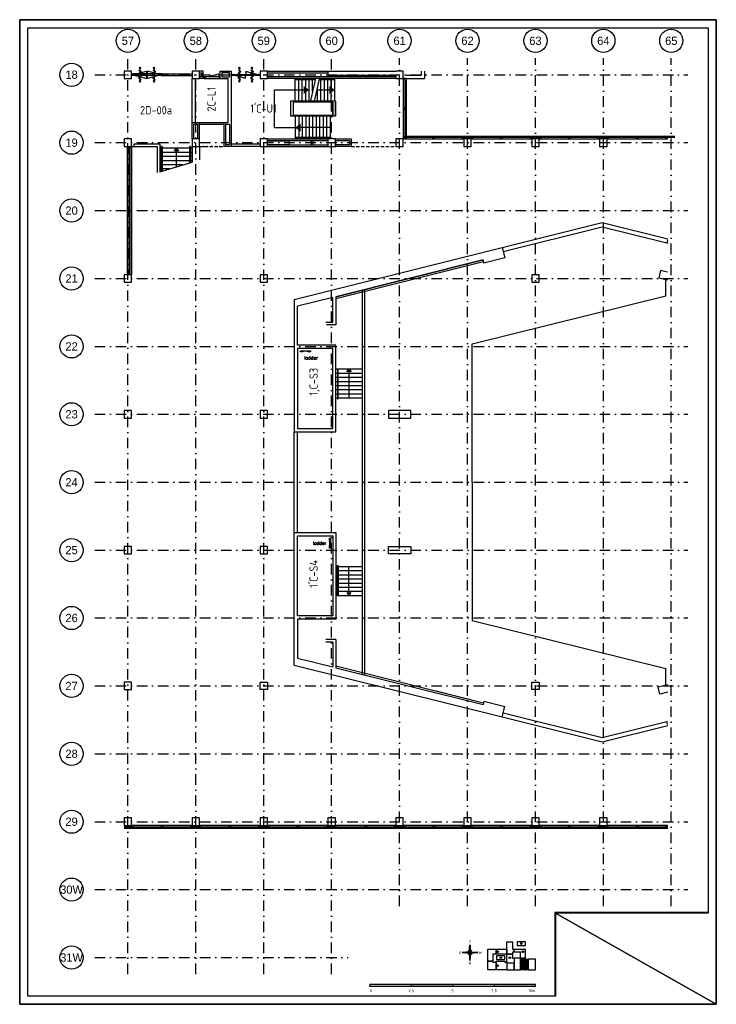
# Model space of a CAD drawing. Header units: millimetres. Extents: x 152868 to 194918, y 27675 to 87125.
import ezdxf
from ezdxf.enums import TextEntityAlignment as Align

# ---------------------------------------------------------------- set-up
doc = ezdxf.new("R2010")
doc.units = ezdxf.units.MM
doc.header["$LTSCALE"] = 50
doc.header["$PDSIZE"] = 5
doc.linetypes.add('DASHDOT', pattern=[25.4, 12.7, -6.35, 0, -6.35])
doc.linetypes.add('DASHED', pattern=[0.75, 0.5, -0.25])
doc.layers.get('0').update_dxf_attribs({"linetype": 'CONTINUOUS'})
for name, color, linetype in [('00---0-A_ARCEER', 1, 'CONTINUOUS'), ('02---0-A_2MMTEKST', 2, 'CONTINUOUS'), ('04---0-A_5MMTEKST', 4, 'CONTINUOUS'), ('09---0-A_STRAMIEN', 1, 'DASHDOT'), ('AL22----', 2, 'CONTINUOUS'), ('AL24----', 6, 'CONTINUOUS'), ('AL28----', 3, 'CONTINUOUS'), ('AL31----', 5, 'CONTINUOUS'), ('AL32----', 4, 'CONTINUOUS'), ('AL32----sub', 1, 'CONTINUOUS'), ('AL34----', 6, 'CONTINUOUS'), ('BL$2----_Kader-modelspace', 252, 'CONTINUOUS'), ('BL$5----', 1, 'CONTINUOUS'), ('BL$6----', 1, 'CONTINUOUS'), ('BL$8----_TEKST', 3, 'CONTINUOUS')]:
    doc.layers.add(name, color=color, linetype=linetype)
doc.styles.add('5', font='BUROTEXT', dxfattribs={"height": 1000})
doc.styles.add('BURO-012', font='isocp.shx', dxfattribs={"height": 1.2})
doc.styles.add('BURO-025', font='isocp.shx')
doc.styles.add('BURO-035', font='isocp.shx')
doc.styles.add('RS', font='romans')

# ---------------------------------------------------------------- blocks, each defined once
blk = doc.blocks.new('BK-1-')
at = {"layer": 'AL31----'}
for p, q in [((0, 175), (3650, 175)), ((0, 175), (0, 0)), ((0, 0), (3650, 0)), ((75, 100), (3575, 100)), ((75, 100), (75, 0)), ((1775, 0), (1775, 100)), ((1825, 0), (1825, 100)), ((1875, 0), (1875, 100)), ((3575, 0), (3575, 100)), ((3650, 0), (3650, 175))]:
    blk.add_line(p, q, dxfattribs=at)
blk = doc.blocks.new('KOLOM')
at = {"layer": 'AL28----'}
blk.add_lwpolyline([(-225, -225), (225, -225), (225, 225), (-225, 225)], close=True, dxfattribs=at)
blk = doc.blocks.new('*X2')
at = {"color": 0}
for p, q in [((18928, 46631), (18934, 46638)), ((18958, 46801), (18961, 46810)), ((18960, 46661), (18970, 46664)), ((18964, 46468), (18971, 46476)), ((18998, 46505), (19000, 46511))]:
    blk.add_line(p, q, dxfattribs=at)
blk = doc.blocks.new('BK1')
at = {"layer": 'AL28----'}
for p, q in [((-175, 3650), (-175, 4100)), ((-100, 3650), (-100, 4100))]:
    blk.add_line(p, q, dxfattribs=at)
at = {"layer": 'AL31----'}
for p, q in [((-175, 0), (-175, 3650)), ((0, 3650), (-175, 3650)), ((-100, 75), (-100, 3575)), ((0, 3575), (-100, 3575)), ((0, 0), (0, 3650)), ((0, 1875), (-100, 1875)), ((0, 1825), (-100, 1825)), ((0, 1775), (-100, 1775)), ((-175, 0), (0, 0)), ((-100, 75), (0, 75))]:
    blk.add_line(p, q, dxfattribs=at)
at = {"layer": '00---0-A_ARCEER'}
blk.add_blockref('*X2', (-19100, -42800), dxfattribs=at)
blk = doc.blocks.new('Ruimtenr')
at = {"style": 'BURO-035'}
blk.add_attdef('LOKATIENUMMER', text='', height=1, dxfattribs=at).set_placement((0, 0), align=Align.MIDDLE_CENTER)
at = {"color": 2, "style": 'BURO-025', "flags": 1}
blk.add_attdef('GEB-LOK-NUMMER', text='', height=0.75, dxfattribs=at).set_placement((0, -0.25), align=Align.MIDDLE_CENTER)
blk = doc.blocks.new('Deuren-1603')
at = {"color": 0}
for p, q in [((-752, 25), (-802, 25)), ((-802, 25), (-802, -25)), ((-752, 25), (752, 25)), ((-752, -25), (-752, 25)), ((-752, 0), (-19, -196)), ((0, -25), (0, 25)), ((0, 25), (0, -25)), ((752, 0), (19, 196)), ((802, 25), (752, 25)), ((752, 25), (752, -25)), ((802, -25), (802, 25)), ((-802, -25), (-752, -25)), ((-752, -25), (752, -25)), ((752, -25), (802, -25))]:
    blk.add_line(p, q, dxfattribs=at)
for centre, start, end in [((-1030, 0), 349.0182, 0), ((1030, 0), 169.0182, 180)]:
    blk.add_arc(centre, 1030, start, end, dxfattribs=at)
blk = doc.blocks.new('114-31d')
at = {"color": 0, "linetype": 'Continuous'}
for p, q in [((-50, 350), (50, 450)), ((-50, 450), (50, 350)), ((0, 400), (0, -400)), ((-50, -350), (50, -450)), ((-50, -450), (50, -350))]:
    blk.add_line(p, q, dxfattribs=at)
blk.add_lwpolyline([(-75, 279), (53, 225, -0.585797), (53, 151), (-54, 99, 0.585797), (-53, 26), (53, -26, -0.588627), (53, -99), (-53, -150, 0.585797), (-54, -224), (75, -279)], format="xyb", dxfattribs=at)
blk = doc.blocks.new('Kompaspijl')
for p, q in [((9.6, 0), (-9.6, 0)), ((-9.6, 0), (-0.8, -0.8)), ((-9.5, 0), (-9.5, 0)), ((-9.4, 0), (-9.4, 0)), ((-9.3, 0), (-9.3, 0)), ((-9.2, 0), (-9.2, 0)), ((-9, 0.1), (-9, 0)), ((-8.9, 0.1), (-8.9, 0)), ((-8.8, 0.1), (-8.8, 0)), ((-8.7, 0.1), (-8.7, 0)), ((-8.6, 0.1), (-8.6, 0)), ((-8.4, 0.1), (-8.4, 0)), ((-8.3, 0.1), (-8.3, 0)), ((-8.2, 0.1), (-8.2, 0)), ((-8.1, 0.1), (-8.1, 0)), ((-8, 0.1), (-8, 0)), ((-7.8, 0.2), (-7.8, 0)), ((-7.7, 0.2), (-7.7, 0)), ((-7.6, 0.2), (-7.6, 0)), ((-7.5, 0.2), (-7.5, 0)), ((-7.4, 0.2), (-7.4, 0)), ((-7.2, 0.2), (-7.2, 0)), ((-7.1, 0.2), (-7.1, 0)), ((-7, 0.2), (-7, 0)), ((-6.9, 0.2), (-6.9, 0)), ((-6.8, 0.3), (-6.8, 0)), ((-6.6, 0.3), (-6.6, 0)), ((-6.5, 0.3), (-6.5, 0)), ((-6.4, 0.3), (-6.4, 0)), ((-6.3, 0.3), (-6.3, 0)), ((-6.2, 0.3), (-6.2, 0)), ((-6, 0.3), (-6, 0)), ((-5.9, 0.3), (-5.9, 0)), ((-5.8, 0.3), (-5.8, 0)), ((-5.7, 0.4), (-5.7, 0)), ((-5.6, 0.4), (-5.6, 0)), ((-5.4, 0.4), (-5.4, 0)), ((-5.3, 0.4), (-5.3, 0)), ((-5.2, 0.4), (-5.2, 0)), ((-5.1, 0.4), (-5.1, 0)), ((-5, 0.4), (-5, 0)), ((-4.8, 0.4), (-4.8, 0)), ((-4.7, 0.4), (-4.7, 0)), ((-4.6, 0.5), (-4.6, 0)), ((-4.5, 0.5), (-4.5, 0)), ((-4.4, 0.5), (-4.4, 0)), ((-4.2, 0.5), (-4.2, 0)), ((-4.1, 0.5), (-4.1, 0)), ((-4, 0.5), (-4, 0)), ((-3.9, 0.5), (-3.9, 0)), ((-3.8, 0.5), (-3.8, 0)), ((-3.6, 0.5), (-3.6, 0)), ((-3.5, 0.6), (-3.5, 0)), ((-3.4, 0.6), (-3.4, 0)), ((-3.3, 0.6), (-3.3, 0)), ((-3.2, 0.6), (-3.2, 0)), ((-3, 0.6), (-3, 0)), ((-2.9, 0.6), (-2.9, 0)), ((-2.8, 0.6), (-2.8, 0)), ((-2.7, 0.6), (-2.7, 0)), ((-2.6, 0.6), (-2.6, 0)), ((2.4, 2.4), (-2.4, -2.4)), ((2.4, -2.4), (-2.4, 2.4)), ((-2.4, 0.7), (-2.4, 0)), ((-2.3, 0.7), (-2.3, 0)), ((-2.2, 0.7), (-2.2, 0)), ((-2.1, 0.7), (-2.1, 0)), ((-2, 0.7), (-2, 0)), ((-1.8, 0.7), (-1.8, 0)), ((-1.7, 0.7), (-1.7, 0)), ((-1.6, 0.7), (-1.6, 0)), ((-1.5, 0.7), (-1.5, 0)), ((-1.4, 0.7), (-1.4, 0)), ((-1.2, 0.8), (-1.2, 0)), ((-1.1, 0.8), (-1.1, 0)), ((-1, 0.8), (-1, 0)), ((-0.9, 0.8), (-0.9, 0)), ((-0.8, 0.8), (0, 9.6)), ((-0.8, 0.8), (-0.8, 0)), ((-0.6, 0.6), (-0.6, 0)), ((-0.5, 0.5), (-0.5, 0)), ((-0.4, 0.4), (-0.4, 0)), ((-0.3, 0.3), (-0.3, 0)), ((-0.2, 0.2), (-0.2, 0)), ((0, -9.6), (0, 9.6)), ((0, 0), (0, 0)), ((0.1, 8.7), (0.1, 0.1)), ((0.2, 7.4), (0.2, 0.2)), ((0.3, 6.1), (0.3, 0.3)), ((0.4, 4.8), (0.4, 0.4)), ((0.6, 3.4), (0.6, 0.6)), ((0.7, 2.1), (0.7, 0.7)), ((0.8, 0.8), (9.6, 0)), ((-0.8, -0.8), (-0.8, -1.2)), ((-0.6, -0.6), (-0.6, -2.6)), ((-0.5, -0.5), (-0.5, -3.9)), ((-0.4, -0.4), (-0.4, -5.2)), ((-0.3, -0.3), (-0.3, -6.5)), ((-0.2, -0.2), (-0.2, -7.8)), ((0, 0), (0, -9.2)), ((0.8, -0.8), (0, -9.6)), ((0.1, 0), (0.1, -0.1)), ((0.2, 0), (0.2, -0.2)), ((0.3, 0), (0.3, -0.3)), ((0.4, 0), (0.4, -0.4)), ((0.6, 0), (0.6, -0.6)), ((0.7, 0), (0.7, -0.7)), ((0.8, 0), (0.8, -0.8)), ((0.9, 0), (0.9, -0.8)), ((1, 0), (1, -0.8)), ((1.2, 0), (1.2, -0.8)), ((1.3, 0), (1.3, -0.8)), ((1.4, 0), (1.4, -0.7)), ((1.5, 0), (1.5, -0.7)), ((1.6, 0), (1.6, -0.7)), ((1.8, 0), (1.8, -0.7)), ((1.9, 0), (1.9, -0.7)), ((2, 0), (2, -0.7)), ((2.1, 0), (2.1, -0.7)), ((2.2, 0), (2.2, -0.7)), ((2.4, 0), (2.4, -0.7)), ((2.5, 0), (2.5, -0.6)), ((2.6, 0), (2.6, -0.6)), ((2.7, 0), (2.7, -0.6)), ((2.8, 0), (2.8, -0.6)), ((3, 0), (3, -0.6)), ((3.1, 0), (3.1, -0.6)), ((3.2, 0), (3.2, -0.6)), ((3.3, 0), (3.3, -0.6)), ((3.4, 0), (3.4, -0.6)), ((3.6, 0), (3.6, -0.5)), ((3.7, 0), (3.7, -0.5)), ((3.8, 0), (3.8, -0.5)), ((3.9, 0), (3.9, -0.5)), ((4, 0), (4, -0.5)), ((4.2, 0), (4.2, -0.5)), ((4.3, 0), (4.3, -0.5)), ((4.4, 0), (4.4, -0.5)), ((4.5, 0), (4.5, -0.5)), ((4.6, 0), (4.6, -0.5)), ((4.8, 0), (4.8, -0.4)), ((4.9, 0), (4.9, -0.4)), ((5, 0), (5, -0.4)), ((5.1, 0), (5.1, -0.4)), ((5.2, 0), (5.2, -0.4)), ((5.4, 0), (5.4, -0.4)), ((5.5, 0), (5.5, -0.4)), ((5.6, 0), (5.6, -0.4)), ((5.7, 0), (5.7, -0.4)), ((5.8, 0), (5.8, -0.3)), ((6, 0), (6, -0.3)), ((6.1, 0), (6.1, -0.3)), ((6.2, 0), (6.2, -0.3)), ((6.3, 0), (6.3, -0.3)), ((6.4, 0), (6.4, -0.3)), ((6.6, 0), (6.6, -0.3)), ((6.7, 0), (6.7, -0.3)), ((6.8, 0), (6.8, -0.3)), ((6.9, 0), (6.9, -0.2)), ((7, 0), (7, -0.2)), ((7.2, 0), (7.2, -0.2)), ((7.3, 0), (7.3, -0.2)), ((7.4, 0), (7.4, -0.2)), ((7.5, 0), (7.5, -0.2)), ((7.6, 0), (7.6, -0.2)), ((7.8, 0), (7.8, -0.2)), ((7.9, 0), (7.9, -0.2)), ((8, 0), (8, -0.1)), ((8.1, 0), (8.1, -0.1)), ((8.2, 0), (8.2, -0.1)), ((8.4, 0), (8.4, -0.1)), ((8.5, 0), (8.5, -0.1)), ((8.6, 0), (8.6, -0.1)), ((8.7, 0), (8.7, -0.1)), ((8.8, 0), (8.8, -0.1)), ((9, 0), (9, -0.1)), ((9.1, 0), (9.1, 0)), ((9.2, 0), (9.2, 0)), ((9.3, 0), (9.3, 0)), ((9.4, 0), (9.4, 0)), ((9.6, 0), (9.6, 0))]:
    blk.add_line(p, q)
for points in [[(0, 0), (-0.8, 0.8), (-9.6, 0), (0, 0)], [(0, 0), (-0.8, -0.8), (0, -9.6)], [(0, 0), (0.8, 0.8), (0, 9.6)], [(0, 0), (0.8, -0.8), (9.6, 0), (0, 0)]]:
    blk.add_lwpolyline(points, close=True)
at = {"style": 'BURO-035'}
for tag, p in [('KR-1', (0, 12.8)), ('KR-4', (-12, 0)), ('KR-2', (12.4, 0)), ('KR-3', (0, -12.8))]:
    blk.add_attdef(tag, text='', height=3.5, dxfattribs=at).set_placement(p, align=Align.MIDDLE_CENTER)
blk = doc.blocks.new('HG_50')
at = {"layer": 'BL$6----'}
for p, q in [((200.1, 7.5), (0.1, 7.5)), ((0.1, 7.5), (0.1, 5.5)), ((0.1, 5.5), (200.1, 5.5)), ((50.1, 7.5), (50.1, 5.5)), ((100.1, 7.5), (100.1, 5.5)), ((150.1, 7.5), (150.1, 5.5)), ((200.1, 5.5), (200.1, 7.5))]:
    blk.add_line(p, q, dxfattribs=at)
for points in [[(152.5, 44.1), (148.5, 44.1), (148.5, 35.4), (142.6, 35.4), (142.6, 49.9), (152.5, 49.9)], [(152.5, 49.9), (165.4, 49.9), (165.4, 44.1), (152.5, 44.1)], [(172.5, 44.1), (165.4, 44.1), (165.4, 50.5), (165.4, 59.1), (172.5, 59.1), (172.5, 50.5), (172.5, 49.9), (174.5, 49.9), (174.5, 46.5), (172.5, 46.5)], [(174.5, 49.9), (187.8, 49.9), (187.8, 39.4), (182, 39.4), (182, 46.5), (174.5, 46.5)], [(177.9, 59.1), (177.9, 54.6), (187.9, 54.6), (187.9, 59.1)], [(153.1, 42), (153.1, 37.5), (163.1, 37.5), (163.1, 42)], [(174.5, 33.1), (165.4, 33.1), (165.4, 44.1), (172.5, 44.1), (172.5, 39.4), (174.5, 39.4)], [(182, 25), (182, 39.4), (174.5, 39.4), (174.5, 25)], [(182, 39.4), (187.8, 39.4), (187.8, 38.2), (191.1, 38.2), (191.1, 25), (182, 25)], [(191.1, 38.2), (191.1, 25), (200.1, 25), (200.1, 38.2)], [(152.5, 25), (142.6, 25), (142.6, 35.4), (148.5, 35.4), (148.5, 34.5), (152.5, 34.5)], [(174.5, 33.1), (165.4, 33.1), (165.4, 25), (174.5, 25)]]:
    blk.add_lwpolyline(points, close=True, dxfattribs=at)
blk.add_lwpolyline([(152.5, 25), (152.5, 35.7), (163.2, 35.7), (163.2, 34.5), (165.4, 34.5), (165.4, 25), (152.5, 25)], dxfattribs=at)
for centre in [(154.4, 47), (183, 56.9), (184.8, 47), (158.2, 39.8), (169.2, 39.8), (154.4, 30.2), (184.8, 30.2)]:
    blk.add_circle(centre, 1.08, dxfattribs=at)
blk.add_point((0.1, 5.5), dxfattribs=at)
blk.add_point((0.1, 5.5), dxfattribs=at)
for points in [[(50.1, 7.5), (50.1, 5.5), (100.1, 7.5), (100.1, 5.5)], [(150.1, 7.5), (150.1, 5.5), (200.1, 7.5), (200.1, 5.5)]]:
    blk.add_solid(points, dxfattribs=at)
at = {"layer": 'BL$5----'}
ref = blk.add_blockref('Kompaspijl', (121, 45.9), dxfattribs=at)
ref.add_attrib('KR-1', 'Z', dxfattribs={"height": 3.5, "style": 'BURO-035'}).set_placement((121, 58.7), align=Align.MIDDLE_CENTER)
ref.add_attrib('KR-2', 'W', dxfattribs={"height": 3.5, "style": 'BURO-035'}).set_placement((133.4, 45.9), align=Align.MIDDLE_CENTER)
ref.add_attrib('KR-3', 'N', dxfattribs={"height": 3.5, "style": 'BURO-035'}).set_placement((121, 33.1), align=Align.MIDDLE_CENTER)
ref.add_attrib('KR-4', 'O', dxfattribs={"height": 3.5, "style": 'BURO-035'}).set_placement((109, 45.9), align=Align.MIDDLE_CENTER)
at = {"layer": 'BL$6----', "style": 'BURO-012'}
for s, p in [('E', (154.4, 47)), ('H', (183, 56.9)), ('D', (184.8, 47)), ('G', (158.2, 39.8)), ('A', (169.2, 39.8)), ('B', (154.4, 30.2)), ('C', (184.8, 30.2))]:
    blk.add_text(s, height=1.2, dxfattribs=at).set_placement(p, align=Align.MIDDLE)
at = {"layer": 'BL$6----', "style": 'BURO-035'}
blk.add_text('0', height=3.5, dxfattribs=at).set_placement((0, 0), align=Align.MIDDLE_LEFT)
for s, p in [('2,5', (50.1, 0)), ('5', (100.1, -0.1)), ('7,5', (150.1, 0.1))]:
    blk.add_text(s, height=3.5, dxfattribs=at).set_placement(p, align=Align.MIDDLE_CENTER)
blk.add_text('10m', height=3.5, dxfattribs=at).set_placement((200, 0), align=Align.MIDDLE_RIGHT)
blk = doc.blocks.new('Ref_A0-P')
at = {"layer": 'BL$2----_Kader-modelspace', "color": 9}
for p, q in [((841, 0), (647, 110)), ((647, 110), (841, 0))]:
    blk.add_line(p, q, dxfattribs=at)
at = {"layer": 'BL$2----_Kader-modelspace', "color": 1}
blk.add_lwpolyline([(841, 1189), (841, 0), (0, 0), (0, 1189)], close=True, dxfattribs=at)
at = {"layer": 'BL$2----_Kader-modelspace', "color": 9}
blk.add_lwpolyline([(647, 110), (647, 10), (10, 10), (10, 1179), (831, 1179), (831, 110)], close=True, dxfattribs=at)
blk = doc.blocks.new('*U13', base_point=(517, -300))
at = {"color": 0}
for p, q in [((0, -243), (67, -243)), ((0, -357), (0, -243)), ((67, -357), (0, -357)), ((67, -300), (936, -67)), ((67, -243), (67, -357)), ((67, -243), (967, -243)), ((67, -357), (967, -357)), ((1034, -243), (967, -243)), ((967, -243), (967, -357)), ((967, -357), (1034, -357)), ((1034, -357), (1034, -243))]:
    blk.add_line(p, q, dxfattribs=at)
blk.add_arc((67, -300), 900, 0, 15, dxfattribs=at)
blk = doc.blocks.new('*U14', base_point=(925, -250))
at = {"color": 0}
for p, q in [((0, -200), (67, -200)), ((0, -300), (0, -200)), ((67, -300), (0, -300)), ((67, -250), (896, -28)), ((67, -200), (67, -300)), ((1783, -200), (67, -200)), ((67, -250), (896, -472)), ((1783, -300), (67, -300)), ((1783, -250), (954, -28)), ((1783, -250), (954, -472)), ((1850, -200), (1783, -200)), ((1783, -200), (1783, -300)), ((1783, -300), (1850, -300)), ((1850, -300), (1850, -200))]:
    blk.add_line(p, q, dxfattribs=at)
for centre, start, end in [((67, -250), 345, 15), ((1783, -250), 165, 195)]:
    blk.add_arc(centre, 858, start, end, dxfattribs=at)

msp = doc.modelspace()

# ---------------------------------------------------------------- hatches: boundary and pattern name
at = {"layer": 'BL$6----'}
h = msp.add_hatch(dxfattribs=at)
h.set_pattern_fill('ANSI31', color=256, scale=10)
h.paths.add_polyline_path([(183554, 30410), (183392, 30410), (183392, 30471), (183101, 30471), (183101, 29750), (183554, 29750)])
h.paths.add_polyline_path([(183296, 30010, -1), (183188, 30010, -1)], flags=16)
h.paths.add_polyline_path([(183211, 29961), (183273, 29961), (183273, 30059), (183211, 30059)], flags=24)

# ---------------------------------------------------------------- linework, layer by layer
at = {"layer": '09---0-A_STRAMIEN'}
for p, q in [((159400, 29500), (159400, 84800)), ((163500, 29500), (163500, 84800)), ((167600, 29500), (167600, 84800)), ((171700, 29500), (171700, 84800)), ((175800, 33600), (175800, 84800)), ((179900, 33600), (179900, 84800)), ((184000, 33600), (184000, 84800)), ((188100, 33600), (188100, 84800)), ((192200, 33600), (192200, 84800)), ((157400, 83800), (193200, 83800)), ((157400, 79700), (193200, 79700)), ((157400, 75600), (193200, 75600)), ((157400, 71500), (193200, 71500)), ((157400, 67400), (193200, 67400)), ((157400, 63300), (193200, 63300)), ((157400, 59200), (193200, 59200)), ((157400, 55100), (193200, 55100)), ((157400, 51000), (193200, 51000)), ((157400, 46900), (193200, 46900)), ((157400, 42800), (193200, 42800)), ((157400, 38700), (193200, 38700)), ((157400, 34600), (193200, 34600)), ((157400, 30500), (172700, 30500))]:
    msp.add_line(p, q, dxfattribs=at)
at = {"layer": '09---0-A_STRAMIEN', "linetype": 'Continuous'}
for centre in [(159400, 85850), (163500, 85850), (167600, 85850), (171700, 85850), (175800, 85850), (179900, 85850), (184000, 85850), (188100, 85850), (192200, 85850), (156000, 83800), (156000, 79700), (156000, 75600), (156000, 71500), (156000, 67400), (156000, 63300), (156000, 59200), (156000, 55100), (156000, 51000), (156000, 46900), (156000, 42800), (156000, 38700), (156000, 34600), (156000, 30500)]:
    msp.add_circle(centre, 700, dxfattribs=at)
at = {"layer": 'AL22----'}
for p, q in [((163941, 84025), (163725, 84025)), ((163725, 83925), (163841, 83925)), ((163841, 83925), (163841, 83675)), ((163941, 83575), (163941, 84025)), ((164975, 84025), (165641, 84025)), ((164975, 83575), (164975, 84025)), ((165541, 83925), (165075, 83925)), ((165075, 83925), (165075, 83675)), ((165541, 83675), (165541, 83925)), ((165641, 84025), (165641, 80925)), ((165641, 83825), (165706, 83825)), ((167310, 83825), (167375, 83825)), ((167825, 84025), (171475, 84025)), ((167825, 83925), (171475, 83925)), ((163275, 80925), (163275, 83575)), ((163485, 80925), (163485, 83575)), ((163841, 83675), (163725, 83675)), ((163941, 83575), (163725, 83575)), ((164975, 83575), (165431, 83575)), ((165075, 83675), (165541, 83675)), ((165431, 83575), (165431, 80925)), ((165641, 83775), (165706, 83775)), ((167310, 83775), (167375, 83775)), ((175575, 83675), (167825, 83675)), ((175575, 83575), (167825, 83575)), ((163275, 79925), (163275, 80925)), ((163275, 80925), (163725, 80925)), ((163725, 79925), (163725, 80925)), ((163725, 80925), (165191, 80925)), ((165191, 80925), (165191, 79475)), ((165191, 80925), (165431, 80925)), ((165641, 80925), (165641, 79475)), ((163375, 80825), (163625, 80825)), ((163375, 79925), (163375, 80825)), ((163625, 79925), (163625, 80825)), ((163725, 80825), (165191, 80825)), ((165291, 80825), (165541, 80825)), ((165291, 80825), (165291, 79575)), ((165541, 80825), (165541, 79575)), ((167825, 79925), (171475, 79925)), ((167825, 79825), (171475, 79825)), ((170475, 79575), (170475, 79825)), ((170575, 79575), (170575, 79825)), ((171925, 79925), (172875, 79925)), ((171925, 79825), (172775, 79825)), ((172775, 79825), (172775, 79575)), ((172875, 79925), (172875, 79475)), ((159350, 79475), (159350, 71725)), ((159450, 79475), (159450, 71725)), ((159525, 79475), (159525, 71725)), ((159625, 79475), (159625, 71725)), ((159625, 79475), (161175, 79475)), ((159775, 79625), (161325, 79625)), ((159775, 79475), (159775, 79625)), ((161175, 79475), (161175, 77900)), ((161325, 79625), (161325, 77944)), ((163275, 79475), (163275, 78525)), ((163725, 79475), (163925, 79475)), ((163725, 79475), (163725, 78659)), ((164025, 79475), (164225, 79475)), ((164325, 79475), (164525, 79475)), ((164625, 79475), (164825, 79475)), ((164925, 79475), (165125, 79475)), ((165191, 79575), (165191, 79475)), ((165641, 79475), (165191, 79475)), ((165541, 79575), (165291, 79575)), ((165641, 79625), (167375, 79625)), ((167375, 79475), (165641, 79475)), ((167825, 79575), (171475, 79575)), ((167825, 79475), (171475, 79475)), ((172775, 79575), (171925, 79575)), ((172875, 79475), (171925, 79475)), ((172875, 79475), (173075, 79475)), ((173175, 79475), (173375, 79475)), ((173475, 79475), (173675, 79475)), ((173775, 79475), (173975, 79475)), ((174075, 79475), (174275, 79475)), ((174375, 79475), (174575, 79475)), ((174675, 79475), (174875, 79475)), ((174975, 79475), (175175, 79475)), ((175275, 79475), (175475, 79475)), ((171946, 70296), (180860, 72518)), ((191875, 70457), (191875, 71441)), ((180189, 67544), (191875, 70457)), ((180189, 59200), (180189, 67544)), ((180189, 59200), (180189, 50856)), ((180189, 50856), (191875, 47943)), ((171946, 48104), (180860, 45882)), ((171946, 48001), (180836, 45784)), ((191875, 46959), (191875, 47943)), ((178005, 46593), (180860, 45882)), ((180860, 45882), (180836, 45785)), ((180860, 45882), (180836, 45785))]:
    msp.add_line(p, q, dxfattribs=at)
for p in [(163969, 79475), (164214, 79475), (164458, 79475), (164702, 79475), (164947, 79475)]:
    msp.add_point(p, dxfattribs=at)
at = {"layer": 'AL24----'}
for p, q in [((169501, 82199), (169501, 83585)), ((170710, 83539), (169501, 83539)), ((170710, 83485), (169501, 83485)), ((169711, 82199), (169711, 83568)), ((169921, 82199), (169921, 83568)), ((170131, 82199), (170131, 83568)), ((170341, 82199), (170341, 83568)), ((170551, 82792), (170551, 83568)), ((171889, 83539), (170936, 83539)), ((171889, 83485), (170936, 83485)), ((171049, 82199), (171049, 83568)), ((171259, 82199), (171259, 83568)), ((171469, 82199), (171469, 83568)), ((171679, 82199), (171679, 83568)), ((171889, 82199), (171889, 83568)), ((168251, 82884), (170341, 82884)), ((168251, 80614), (168251, 82884)), ((169489, 82884), (169501, 82884)), ((170799, 82884), (171889, 82884)), ((170839, 82199), (170839, 83060)), ((169501, 81299), (169501, 79913)), ((169711, 81299), (169711, 79918)), ((169921, 81299), (169921, 79918)), ((170131, 81299), (170131, 79918)), ((170341, 81299), (170341, 79918)), ((170551, 81299), (170551, 79918)), ((170761, 81299), (170761, 79918)), ((170971, 81299), (170971, 79918)), ((171181, 81299), (171181, 79918)), ((171391, 81299), (171391, 79918)), ((171601, 81299), (171601, 79918)), ((168251, 80614), (169501, 80614)), ((171601, 80606), (169501, 80606)), ((171601, 80013), (169501, 80013)), ((171601, 79963), (169501, 79963)), ((161425, 79360), (161325, 79360)), ((161425, 79110), (161325, 79110)), ((161463, 79460), (161425, 79460)), ((163142, 79360), (161463, 79360)), ((163142, 79110), (161463, 79110)), ((162328, 78243), (162328, 79360)), ((163175, 79460), (163142, 79460)), ((163275, 79360), (163175, 79360)), ((163275, 79110), (163175, 79110)), ((161425, 78860), (161325, 78860)), ((161425, 78610), (161325, 78610)), ((161325, 77944), (163275, 78525)), ((163142, 78860), (161463, 78860)), ((163142, 78610), (161463, 78610)), ((163275, 78860), (163175, 78860)), ((163275, 78610), (163175, 78610)), ((161425, 78360), (161325, 78360)), ((161425, 78110), (161325, 78110)), ((162722, 78360), (161463, 78360)), ((161883, 78110), (161463, 78110)), ((169816, 67129), (170416, 67129)), ((169816, 67079), (169816, 67129)), ((169966, 67079), (169816, 67079)), ((169966, 67104), (169966, 67079)), ((170266, 67104), (169966, 67104)), ((170266, 67079), (170266, 67104)), ((170416, 67079), (170266, 67079)), ((170416, 67129), (170416, 67079)), ((171946, 66039), (173546, 66039)), ((171946, 66039), (172046, 66039)), ((172046, 66039), (172046, 64239)), ((172096, 64239), (172096, 66039)), ((172746, 66039), (172746, 64289)), ((171946, 65789), (172046, 65789)), ((171946, 65539), (172046, 65539)), ((172096, 65789), (173546, 65789)), ((172096, 65539), (173546, 65539)), ((171946, 65289), (172046, 65289)), ((171946, 65039), (172046, 65039)), ((172096, 65289), (173546, 65289)), ((172096, 65039), (173546, 65039)), ((171946, 64789), (172046, 64789)), ((171946, 64539), (172046, 64539)), ((171946, 64289), (172046, 64289)), ((172046, 64239), (172096, 64239)), ((172096, 64789), (173546, 64789)), ((172096, 64539), (173546, 64539)), ((172096, 64289), (173546, 64289)), ((171573, 55665), (171573, 55815)), ((171573, 55815), (171623, 55815)), ((171598, 55665), (171573, 55665)), ((171573, 55215), (171573, 55365)), ((171573, 55365), (171598, 55365)), ((171598, 55365), (171598, 55665)), ((171623, 55815), (171623, 55215)), ((171623, 55215), (171573, 55215)), ((171946, 54111), (172046, 54111)), ((172046, 52361), (172046, 54161)), ((172046, 54161), (172096, 54161)), ((172096, 54161), (172096, 52361)), ((172096, 54111), (173546, 54111)), ((172746, 52361), (172746, 54111)), ((171946, 53861), (172046, 53861)), ((171946, 53611), (172046, 53611)), ((172096, 53861), (173546, 53861)), ((172096, 53611), (173546, 53611)), ((171946, 53361), (172046, 53361)), ((171946, 53111), (172046, 53111)), ((172096, 53361), (173546, 53361)), ((172096, 53111), (173546, 53111)), ((171946, 52861), (172046, 52861)), ((171946, 52611), (172046, 52611)), ((171946, 52361), (173546, 52361)), ((171946, 52361), (172046, 52361)), ((172096, 52861), (173546, 52861)), ((172096, 52611), (173546, 52611))]:
    msp.add_line(p, q, dxfattribs=at)
at = {"layer": 'AL24----', "linetype": 'DASHED'}
for p, q in [((170732, 83585), (170420, 82214)), ((170959, 83585), (170646, 82214))]:
    msp.add_line(p, q, dxfattribs=at)
at = {"layer": 'AL24----'}
for points in [[(161425, 78497), (161425, 79460)], [(161463, 79460), (161463, 78485)], [(162206, 79177), (162328, 79360), (162450, 79177)], [(163142, 78485), (163142, 79460)], [(163175, 79460), (163175, 78495)], [(161425, 77974), (161425, 78497)], [(161463, 78485), (161463, 77985)], [(172624, 65856), (172746, 66039), (172868, 65856)], [(172624, 52544), (172746, 52361), (172868, 52544)]]:
    msp.add_lwpolyline(points, dxfattribs=at)
for points in [[(170005, 82635), (170341, 82884), (170005, 83132)], [(171553, 82635), (171889, 82884), (171553, 83132)], [(169838, 80855), (169501, 80606), (169838, 80357)], [(162450, 79177), (162206, 79177), (162328, 79360)], [(169816, 67129), (169966, 67104), (170416, 67129), (170266, 67104)], [(169966, 67104), (169966, 67079), (169816, 67129), (169966, 67104)], [(169816, 67129), (169816, 67079), (169966, 67104), (169966, 67079)], [(170416, 67129), (170266, 67104), (170416, 67079), (170266, 67079)], [(172868, 65856), (172624, 65856), (172746, 66039)], [(171623, 55815), (171573, 55815), (171598, 55665), (171573, 55665)], [(171598, 55665), (171573, 55665), (171623, 55815), (171598, 55665)], [(171623, 55215), (171598, 55365), (171573, 55215), (171573, 55365)], [(171623, 55815), (171598, 55665), (171623, 55215), (171598, 55365)], [(172868, 52544), (172624, 52544), (172746, 52361)]]:
    msp.add_solid(points, dxfattribs=at)
at = {"layer": 'AL28----'}
for p, q in [((171475, 84025), (175575, 84025)), ((171475, 84025), (171475, 83775)), ((176025, 84025), (175575, 84025)), ((176025, 83575), (176025, 84025)), ((171475, 83775), (175575, 83775)), ((175575, 83775), (175575, 83575)), ((175575, 83575), (176025, 83575)), ((171925, 82199), (169225, 82199)), ((169225, 82199), (169225, 81299)), ((169225, 82199), (169225, 81349)), ((171775, 82149), (169375, 82149)), ((169375, 82149), (169375, 81349)), ((171775, 82149), (171775, 81349)), ((171775, 81399), (171775, 82149)), ((171925, 82199), (171925, 81299)), ((171925, 81299), (171925, 82149)), ((171925, 81299), (169225, 81299)), ((171775, 81349), (169375, 81349)), ((167825, 79805), (169125, 79805)), ((169125, 79805), (169125, 79595)), ((167825, 79595), (169125, 79595)), ((181999, 73369), (188030, 74873)), ((182059, 73127), (188030, 74615)), ((188030, 74873), (191990, 73886)), ((188030, 74615), (191929, 73643)), ((169446, 70239), (181999, 73369)), ((181999, 73369), (182156, 72739)), ((180836, 72616), (171946, 70399)), ((171946, 70399), (180836, 72616)), ((180836, 72615), (180860, 72518)), ((180884, 72421), (180836, 72615)), ((182156, 72739), (180884, 72421)), ((173546, 70798), (173546, 47602)), ((173696, 47565), (173696, 70835)), ((169446, 70239), (169446, 62239)), ((171771, 70355), (169646, 69825)), ((171771, 68869), (171771, 70355)), ((171946, 70399), (171946, 68694)), ((169646, 67464), (169646, 69825)), ((171346, 68869), (171771, 68869)), ((171946, 68694), (171393, 68694)), ((171946, 67464), (169646, 67464)), ((171946, 62239), (171946, 67464)), ((169446, 62239), (171946, 62239)), ((169446, 48161), (169446, 56161)), ((169446, 56161), (171946, 56161)), ((171946, 56161), (171946, 50936)), ((169646, 50936), (169646, 48575)), ((171946, 50936), (169646, 50936)), ((171946, 49706), (171346, 49706)), ((171771, 49531), (171346, 49531)), ((171771, 49531), (171771, 48045)), ((171946, 49706), (171946, 48001)), ((169446, 48161), (181999, 45031)), ((169646, 48575), (171771, 48045)), ((171946, 48001), (180836, 45784)), ((180884, 45979), (180836, 45785)), ((180884, 45979), (182156, 45661)), ((181999, 45031), (182156, 45661)), ((182059, 45273), (188030, 43785)), ((181999, 45031), (188030, 43527)), ((188030, 43785), (191929, 44757)), ((188030, 43527), (191990, 44514)), ((176025, 38475), (176025, 38300))]:
    msp.add_line(p, q, dxfattribs=at)
for points in [[(191975, 73826), (191929, 73643), (191975, 73632)], [(191975, 71880), (191554, 71985), (191446, 71548), (191975, 71416)], [(169446, 56161), (169446, 62239)], [(169646, 56161), (169646, 62239)], [(191975, 46520), (191518, 46406), (191409, 46843), (191975, 46984)], [(191975, 44574), (191929, 44757), (191975, 44768)]]:
    msp.add_lwpolyline(points, dxfattribs=at)
for points in [[(169646, 67264), (169646, 62439), (171771, 62439), (171771, 67264)], [(175125, 63075), (176475, 63075), (176475, 63525), (175125, 63525)], [(169646, 55961), (171771, 55961), (171771, 51136), (169646, 51136)], [(175125, 55325), (176475, 55325), (176475, 54875), (175125, 54875)]]:
    msp.add_lwpolyline(points, close=True, dxfattribs=at)
at = {"layer": 'AL32----'}
for p, q in [((161475, 83850), (163275, 83850)), ((161475, 83750), (163275, 83750))]:
    msp.add_line(p, q, dxfattribs=at)
at = {"layer": 'AL34----'}
for p, q in [((177100, 84025), (177100, 83775)), ((177300, 84025), (177300, 83575)), ((176200, 83775), (177100, 83775)), ((176200, 83575), (177300, 83575))]:
    msp.add_line(p, q, dxfattribs=at)
at = {"layer": 'BL$2----_Kader-modelspace', "color": 1}
msp.add_lwpolyline([(194918, 27675), (194918, 87125), (152868, 87125), (152868, 27675)], close=True, dxfattribs=at)
at = {"layer": 'BL$2----_Kader-modelspace', "color": 9}
msp.add_lwpolyline([(153368, 86625), (194418, 86625), (194418, 33225), (185168, 33225), (185168, 28175), (153368, 28175)], close=True, dxfattribs=at)

# ---------------------------------------------------------------- block references
for p in [(159400, 83800), (159400, 83800), (163500, 83800), (167600, 83800), (159400, 79700), (163500, 79700), (167600, 79700), (171700, 79700), (175800, 79700), (179900, 79700), (184000, 79700), (188100, 79700), (159400, 71500), (167600, 71500), (184000, 71500), (159400, 63300), (167600, 63300), (159400, 55100), (167600, 55100), (159400, 46900), (159400, 38700), (163500, 38700), (167600, 38700), (171700, 38700), (175800, 38700), (179900, 38700), (184000, 38700), (188100, 38700)]:
    msp.add_blockref('KOLOM', p)
for name, p, rotation in [('BK-1-', (176025, 83575), 270), ('BK1', (176025, 79925), 270), ('BK1', (180125, 79925), 270), ('BK1', (184225, 79925), 270), ('BK1', (188325, 79925), 270), ('BK1', (163275, 38475), 90), ('BK1', (167375, 38475), 90), ('BK1', (171475, 38475), 90), ('BK1', (175575, 38475), 90), ('BK1', (179675, 38475), 90), ('BK1', (183775, 38475), 90), ('BK1', (187875, 38475), 90), ('BK1', (191975, 38475), 90)]:
    msp.add_blockref(name, p, dxfattribs=dict(rotation=rotation))
at = {"xscale": -1, "rotation": 180}
for p in [(167600, 46900), (184000, 46900)]:
    msp.add_blockref('KOLOM', p, dxfattribs=at)
at = {"layer": 'AL32----'}
for name, p in [('*U14', (160550, 83800)), ('*U13', (164458, 83632)), ('Deuren-1603', (166508, 83800))]:
    msp.add_blockref(name, p, dxfattribs=at)
at = {"layer": 'AL32----sub'}
for p in [(160121, 83800), (160979, 83800), (166132, 83800), (166884, 83800)]:
    msp.add_blockref('114-31d', p, dxfattribs=at)
at = {"layer": 'BL$2----_Kader-modelspace', "xscale": 50, "yscale": 50, "zscale": 50}
msp.add_blockref('Ref_A0-P', (152868, 27675), dxfattribs=at)
at = {"layer": 'BL$6----', "xscale": 50, "yscale": 50, "zscale": 50}
msp.add_blockref('HG_50', (174000, 28500), dxfattribs=at)
at = {"layer": 'BL$8----_TEKST', "xscale": 500, "yscale": 500, "zscale": 500, "rotation": 90}
for p, values in [((164445, 82320), {'LOKATIENUMMER': '2C-L1'}), ((170609, 65261), {'LOKATIENUMMER': '1,C-S3'}), ((170609, 53661), {'LOKATIENUMMER': "1'C-S4"})]:
    msp.add_blockref('Ruimtenr', p, dxfattribs=at).add_auto_attribs(values)
at = {"layer": 'BL$8----_TEKST', "xscale": 500, "yscale": 500, "zscale": 500}
for p, values in [((161098, 81658), {'LOKATIENUMMER': '2D-00a'}), ((167583, 81761), {'LOKATIENUMMER': "1'C-U1"})]:
    msp.add_blockref('Ruimtenr', p, dxfattribs=at).add_auto_attribs(values)

# ---------------------------------------------------------------- texts
at = {"layer": '02---0-A_2MMTEKST', "style": 'RS'}
for p in [(170050, 66608), (170562, 55424)]:
    msp.add_text('ladder', height=200, dxfattribs=at).set_placement(p)
at = {"layer": '04---0-A_5MMTEKST', "style": '5'}
for s, p in [('57', (159400, 85850)), ('58', (163500, 85850)), ('59', (167600, 85850)), ('60', (171700, 85850)), ('61', (175800, 85850)), ('62', (179900, 85850)), ('63', (184000, 85850)), ('64', (188100, 85850)), ('65', (192200, 85850)), ('18', (156000, 83800)), ('19', (156000, 79700)), ('20', (156000, 75600)), ('21', (156000, 71500)), ('22', (156000, 67400)), ('23', (156000, 63300)), ('24', (156000, 59200)), ('25', (156000, 55100)), ('26', (156000, 51000)), ('27', (156000, 46900)), ('28', (156000, 42800)), ('29', (156000, 38700)), ('30W', (156000, 34600)), ('31W', (156000, 30500))]:
    msp.add_text(s, height=500, dxfattribs=at).set_placement(p, align=Align.MIDDLE)

doc.saveas('drawing.dxf')
